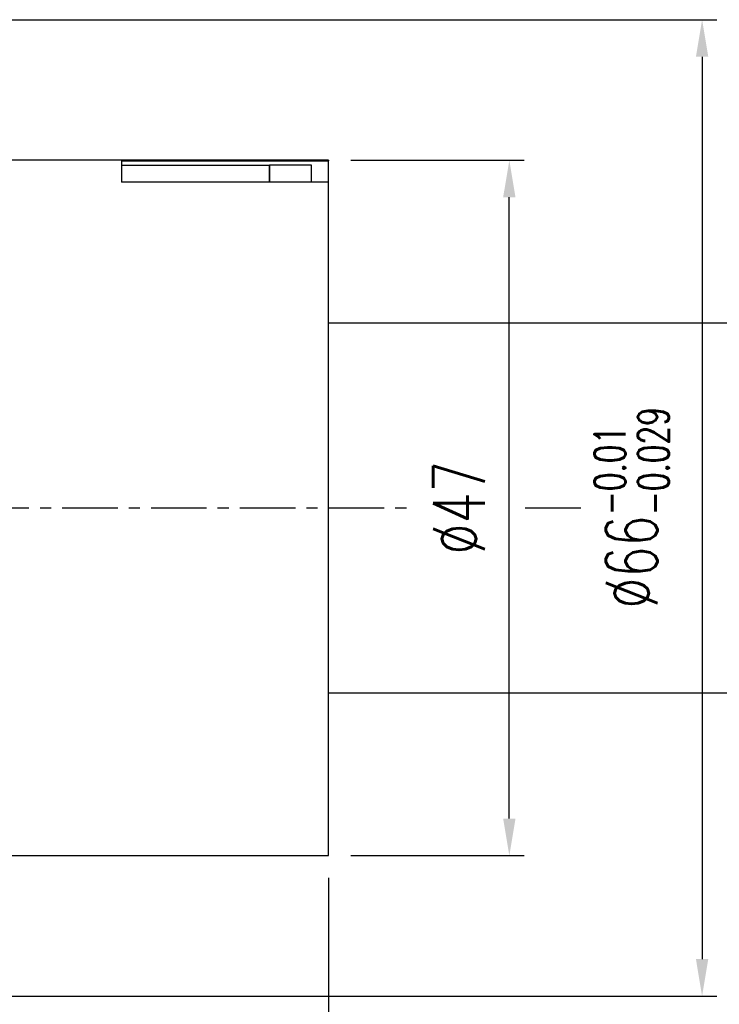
# Model space of a CAD drawing. Header units: millimetres. Extents: x -60 to 402, y -73 to 85.
# Tile 51 of 105: x 143 to 190, y -34 to 33. Entities that reach past the tile are written whole.
import ezdxf

# ---------------------------------------------------------------- set-up
doc = ezdxf.new("R2010")
doc.units = ezdxf.units.MM
doc.linetypes.add('CENTER', pattern=[2, 1.25, -0.25, 0.25, -0.25])
for name, color, linetype in [('CL', 1, 'CENTER'), ('DIM', 4, 'Continuous'), ('OUT', 3, 'Continuous')]:
    doc.layers.add(name, color=color, linetype=linetype)
doc.styles.add('DIM-7', font='SIMPLEX.shx', dxfattribs={"width": 0.7, "bigfont": 'chineset.shx'})
doc.dimstyles.new('CNS', dxfattribs={"dimtxt": 3.5, "dimasz": 2.5, "dimexe": 1, "dimexo": 1.5, "dimgap": 0.09, "dimtad": 0, "dimdsep": 46, "dimtxsty": 'DIM-7', "dimcen": 0.09, "dimclrd": 1, "dimclre": 1, "dimclrt": 4, "dimadec": 0, "dimazin": 0, "dimtfac": 1, "dimtix": 1, "dimtmove": 2, "dimatfit": 3, "dimfxl": 1, "dimtvp": 0.971429, "dimtolj": 1, "dimarcsym": 0})

# ---------------------------------------------------------------- blocks, each defined once
blk = doc.blocks.new('*D8')
at = {"layer": 'DEFPOINTS', "color": 0}
for p in [(138, 33), (138, -33), (189.23, -33)]:
    blk.add_point(p, dxfattribs=at)
at = {"layer": 'DIM', "color": 0, "lineweight": -2}
for p, q in [((139.5, 33), (190.23, 33)), ((189.23, 30.5), (189.23, -30.5)), ((139.5, -33), (190.23, -33))]:
    blk.add_line(p, q, dxfattribs=at)
at = {"layer": 'DIM', "color": 0}
for points in [[(188.814, 30.5), (189.647, 30.5), (189.23, 33)], [(188.814, -30.5), (189.647, -30.5), (189.23, -33)]]:
    blk.add_solid(points, dxfattribs=at)
at = {"layer": 'DIM', "color": 0, "insert": (184.47, 0), "char_height": 3.5, "attachment_point": 5, "rotation": 90, "style": 'DIM-7'}
blk.add_mtext('\\A1;%%C66{\\H2.100000;\\S-0.01^ -0.029;}', dxfattribs=at)
blk = doc.blocks.new('*D9')
at = {"layer": 'DEFPOINTS', "color": 0}
for p in [(164, -23.5), (100, -26), (100, -66.846)]:
    blk.add_point(p, dxfattribs=at)
at = {"layer": 'DIM', "color": 0, "lineweight": -2}
for p, q in [((164, -25), (164, -67.846)), ((100, -27.5), (100, -67.846)), ((161.5, -66.846), (102.5, -66.846))]:
    blk.add_line(p, q, dxfattribs=at)
at = {"layer": 'DIM', "color": 0}
for points in [[(102.5, -66.429), (102.5, -67.262), (100, -66.846)], [(161.5, -66.429), (161.5, -67.262), (164, -66.846)]]:
    blk.add_solid(points, dxfattribs=at)
at = {"layer": 'DIM', "color": 0, "insert": (132, -63.446), "char_height": 3.5, "attachment_point": 5, "style": 'DIM-7'}
blk.add_mtext('\\A1;64', dxfattribs=at)
blk = doc.blocks.new('*D10')
at = {"layer": 'DEFPOINTS', "color": 0}
for p in [(164, 23.5), (176.206, 23.5), (164, -23.5)]:
    blk.add_point(p, dxfattribs=at)
at = {"layer": 'DIM', "color": 0, "lineweight": -2}
for p, q in [((165.5, 23.5), (177.206, 23.5)), ((176.206, -21), (176.206, 21)), ((165.5, -23.5), (177.206, -23.5))]:
    blk.add_line(p, q, dxfattribs=at)
at = {"layer": 'DIM', "color": 0}
for points in [[(175.789, 21), (176.623, 21), (176.206, 23.5)], [(175.789, -21), (176.623, -21), (176.206, -23.5)]]:
    blk.add_solid(points, dxfattribs=at)
at = {"layer": 'DIM', "color": 0, "insert": (172.806, 0), "char_height": 3.5, "attachment_point": 5, "rotation": 90, "style": 'DIM-7'}
blk.add_mtext('\\A1;%%C47', dxfattribs=at)

msp = doc.modelspace()

# ---------------------------------------------------------------- linework, layer by layer
at = {"layer": 'CL', "color": 0, "ltscale": 3}
for p, q in [((98, 0), (169.689, 0)), ((177.281, 0), (181.36, 0))]:
    msp.add_line(p, q, dxfattribs=at)
at = {"layer": 'OUT', "color": 0, "linetype": 'Continuous'}
for p, q in [((164, 23.5), (138.5, 23.5)), ((150, 23.464), (164, 23.464)), ((150, 23.464), (150, 22.029)), ((164, 23.5), (164, 23.464)), ((164, 22.029), (164, 23.464)), ((150, 23.177), (160, 23.177)), ((160, 23.177), (160, 22.029)), ((160, 22.029), (160, 23.177)), ((162.85, 23.177), (160, 23.177)), ((162.85, 22.029), (162.85, 23.177)), ((164, 22.029), (150, 22.029)), ((164, -23.5), (164, 22.029)), ((138.5, -23.5), (164, -23.5))]:
    msp.add_line(p, q, dxfattribs=at)
at = {"layer": 'OUT', "color": 7, "linetype": 'Continuous'}
for p, q in [((164, 12.5), (212.338, 12.5)), ((164, -12.5), (212.338, -12.5))]:
    msp.add_line(p, q, dxfattribs=at)

# ---------------------------------------------------------------- dimensions: what is measured, and where the dimension line sits
at = {"layer": 'DIM', "color": 0}
for base, p1, p2, override, picture, middle in [((189.23, -33), (138, 33), (138, -33), {"dimclrd": 0, "dimclre": 0, "dimclrt": 0, "dimtol": 1, "dimtp": -0.01, "dimtm": 0.029, "dimtfac": 0.6, "dimtdec": 3, "dimtmove": 0}, '*D8', (184.47, 0)), ((176.206, 23.5), (164, -23.5), (164, 23.5), {"dimclrd": 0, "dimclre": 0, "dimclrt": 0}, '*D10', (172.806, 0))]:
    dim = msp.add_linear_dim(base=base, p1=p1, p2=p2, angle=90, text='%%C<>', dimstyle='CNS', override=override, dxfattribs=at)
    dim.commit()
    dim.dimension.update_dxf_attribs({"geometry": picture, "text_midpoint": middle})
dim = msp.add_linear_dim(base=(100, -66.846), p1=(164, -23.5), p2=(100, -26), dimstyle='CNS', override={"dimclrd": 0, "dimclre": 0, "dimclrt": 0}, dxfattribs=at)
dim.commit()
dim.dimension.update_dxf_attribs({"geometry": '*D9', "text_midpoint": (132, -63.446)})

doc.saveas('drawing.dxf')
